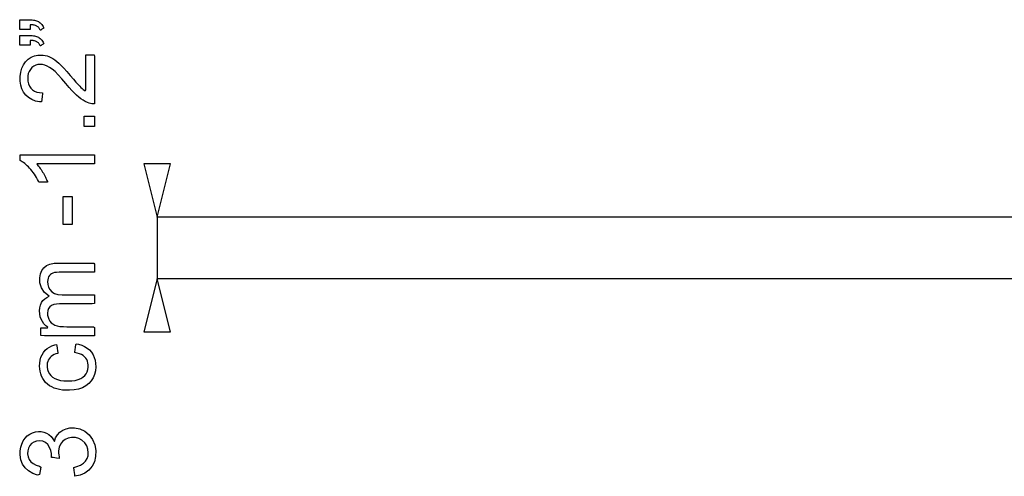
# Model space of a CAD drawing. Extents: x -538 to 1263, y -2592 to 1131.
# Tile 9 of 10: x -105 to 362, y 915 to 1131. Entities that reach past the tile are written whole.
import ezdxf

# ---------------------------------------------------------------- set-up
doc = ezdxf.new("R2010")
doc.units = 0
doc.layers.get('0').update_dxf_attribs({"linetype": 'CONTINUOUS'})

msp = doc.modelspace()

# ---------------------------------------------------------------- linework, layer by layer
for p, q in [((-105.19, 1131.37), (-105.09, 1131.38)), ((-105.19, 1131.1), (-105.19, 1131.37)), ((-105.09, 1131.38), (-104.7, 1131.38)), ((-104.7, 1131.38), (-104.12, 1131.38)), ((-104.12, 1131.38), (-103.41, 1131.38)), ((-103.41, 1131.38), (-102.69, 1131.38)), ((-102.69, 1131.38), (-102.03, 1131.38)), ((-102.03, 1131.38), (-101.52, 1131.38)), ((-101.52, 1131.38), (-101.25, 1131.38)), ((-101.25, 1131.38), (-100.72, 1131.38)), ((-100.72, 1131.38), (-99.99, 1131.35)), ((-99.99, 1131.35), (-99.31, 1131.3)), ((-99.31, 1131.3), (-98.69, 1131.23)), ((-105.19, 1130.53), (-105.19, 1131.1)), ((-105.19, 1129.77), (-105.19, 1130.53)), ((-105.19, 1128.92), (-105.19, 1129.77)), ((-105.19, 1128.1), (-105.19, 1128.92)), ((-105.19, 1127.39), (-105.19, 1128.1)), ((-105.19, 1126.91), (-105.19, 1127.39)), ((-105.19, 1126.75), (-105.19, 1126.91)), ((-104.93, 1126.75), (-105.19, 1126.75)), ((-104.35, 1126.75), (-104.93, 1126.75)), ((-103.54, 1126.75), (-104.35, 1126.75)), ((-102.63, 1126.75), (-103.54, 1126.75)), ((-101.73, 1126.75), (-102.63, 1126.75)), ((-100.94, 1126.75), (-101.73, 1126.75)), ((-100.39, 1126.75), (-100.94, 1126.75)), ((-100.18, 1126.75), (-100.39, 1126.75)), ((-99.75, 1128.98), (-100.18, 1129.01)), ((-100.18, 1129.01), (-100.18, 1128.89)), ((-100.18, 1128.89), (-100.18, 1128.63)), ((-100.18, 1128.63), (-100.18, 1128.27)), ((-100.18, 1128.27), (-100.18, 1127.86)), ((-100.18, 1127.86), (-100.18, 1127.45)), ((-100.18, 1127.45), (-100.18, 1127.1)), ((-100.18, 1127.1), (-100.18, 1126.85)), ((-100.18, 1126.85), (-100.18, 1126.75)), ((-99.3, 1128.94), (-99.75, 1128.98)), ((-98.87, 1128.88), (-99.3, 1128.94)), ((-98.46, 1128.81), (-98.87, 1128.88)), ((-98.69, 1131.23), (-98.13, 1131.14)), ((-98.09, 1128.72), (-98.46, 1128.81)), ((-98.13, 1131.14), (-97.62, 1131.02)), ((-97.73, 1128.6), (-98.09, 1128.72)), ((-97.41, 1128.48), (-97.73, 1128.6)), ((-97.62, 1131.02), (-97.16, 1130.88)), ((-97.11, 1128.33), (-97.41, 1128.48)), ((-97.16, 1130.88), (-96.76, 1130.72)), ((-96.83, 1128.17), (-97.11, 1128.33)), ((-96.58, 1127.99), (-96.83, 1128.17)), ((-96.76, 1130.72), (-96.34, 1130.49)), ((-96.34, 1127.79), (-96.58, 1127.99)), ((-96.34, 1130.49), (-95.89, 1130.2)), ((-96.12, 1127.56), (-96.34, 1127.79)), ((-95.92, 1127.32), (-96.12, 1127.56)), ((-95.73, 1127.06), (-95.92, 1127.32)), ((-95.89, 1130.2), (-95.47, 1129.87)), ((-95.57, 1126.78), (-95.73, 1127.06)), ((-95.42, 1126.47), (-95.57, 1126.78)), ((-95.47, 1129.87), (-95.08, 1129.51)), ((-94.95, 1126.64), (-95.19, 1126.48)), ((-95.08, 1129.51), (-94.72, 1129.12)), ((-94.65, 1126.82), (-94.95, 1126.64)), ((-94.72, 1129.12), (-94.39, 1128.68)), ((-94.34, 1127.01), (-94.65, 1126.82)), ((-94.39, 1128.68), (-94.09, 1128.22)), ((-94.05, 1127.19), (-94.34, 1127.01)), ((-94.09, 1128.22), (-93.82, 1127.72)), ((-93.82, 1127.34), (-94.05, 1127.19)), ((-93.82, 1127.72), (-93.69, 1127.41)), ((-93.69, 1127.41), (-93.82, 1127.34)), ((-105.19, 1123.94), (-105.09, 1123.95)), ((-105.19, 1123.66), (-105.19, 1123.94)), ((-105.19, 1123.09), (-105.19, 1123.66)), ((-105.19, 1122.33), (-105.19, 1123.09)), ((-105.19, 1121.49), (-105.19, 1122.33)), ((-105.09, 1123.95), (-104.7, 1123.95)), ((-104.7, 1123.95), (-104.12, 1123.95)), ((-104.12, 1123.95), (-103.41, 1123.95)), ((-103.41, 1123.95), (-102.69, 1123.95)), ((-102.69, 1123.95), (-102.03, 1123.95)), ((-102.03, 1123.95), (-101.52, 1123.95)), ((-101.52, 1123.95), (-101.25, 1123.95)), ((-101.25, 1123.95), (-100.72, 1123.94)), ((-100.72, 1123.94), (-99.99, 1123.91)), ((-99.99, 1123.91), (-99.31, 1123.86)), ((-99.31, 1123.86), (-98.69, 1123.79)), ((-98.69, 1123.79), (-98.13, 1123.7)), ((-98.13, 1123.7), (-97.62, 1123.58)), ((-97.62, 1123.58), (-97.16, 1123.44)), ((-97.16, 1123.44), (-96.76, 1123.28)), ((-96.76, 1123.28), (-96.34, 1123.06)), ((-96.34, 1123.06), (-95.89, 1122.76)), ((-95.89, 1122.76), (-95.47, 1122.44)), ((-95.47, 1122.44), (-95.08, 1122.08)), ((-95.35, 1126.39), (-95.42, 1126.47)), ((-95.19, 1126.48), (-95.35, 1126.39)), ((-95.08, 1122.08), (-94.72, 1121.68)), ((-105.19, 1120.66), (-105.19, 1121.49)), ((-105.19, 1119.95), (-105.19, 1120.66)), ((-105.19, 1119.47), (-105.19, 1119.95)), ((-105.19, 1119.32), (-105.19, 1119.47)), ((-104.93, 1119.32), (-105.19, 1119.32)), ((-104.35, 1119.32), (-104.93, 1119.32)), ((-103.54, 1119.32), (-104.35, 1119.32)), ((-102.63, 1119.32), (-103.54, 1119.32)), ((-101.73, 1119.32), (-102.63, 1119.32)), ((-100.94, 1119.32), (-101.73, 1119.32)), ((-100.39, 1119.32), (-100.94, 1119.32)), ((-100.18, 1119.32), (-100.39, 1119.32)), ((-99.75, 1121.55), (-100.18, 1121.57)), ((-100.18, 1121.57), (-100.18, 1121.46)), ((-100.18, 1121.46), (-100.18, 1121.19)), ((-100.18, 1121.19), (-100.18, 1120.83)), ((-100.18, 1120.83), (-100.18, 1120.42)), ((-100.18, 1120.42), (-100.18, 1120.01)), ((-100.18, 1120.01), (-100.18, 1119.66)), ((-100.18, 1119.66), (-100.18, 1119.41)), ((-100.18, 1119.41), (-100.18, 1119.32)), ((-99.3, 1121.51), (-99.75, 1121.55)), ((-98.87, 1121.45), (-99.3, 1121.51)), ((-98.46, 1121.37), (-98.87, 1121.45)), ((-98.09, 1121.28), (-98.46, 1121.37)), ((-97.73, 1121.17), (-98.09, 1121.28)), ((-97.41, 1121.04), (-97.73, 1121.17)), ((-97.11, 1120.9), (-97.41, 1121.04)), ((-96.83, 1120.74), (-97.11, 1120.9)), ((-96.58, 1120.55), (-96.83, 1120.74)), ((-96.34, 1120.35), (-96.58, 1120.55)), ((-96.12, 1120.13), (-96.34, 1120.35)), ((-95.92, 1119.89), (-96.12, 1120.13)), ((-95.73, 1119.62), (-95.92, 1119.89)), ((-95.57, 1119.34), (-95.73, 1119.62)), ((-95.42, 1119.04), (-95.57, 1119.34)), ((-95.35, 1118.95), (-95.42, 1119.04)), ((-95.19, 1119.05), (-95.35, 1118.95)), ((-94.95, 1119.2), (-95.19, 1119.05)), ((-94.65, 1119.38), (-94.95, 1119.2)), ((-94.72, 1121.68), (-94.39, 1121.25)), ((-94.34, 1119.58), (-94.65, 1119.38)), ((-94.39, 1121.25), (-94.09, 1120.78)), ((-94.05, 1119.76), (-94.34, 1119.58)), ((-94.09, 1120.78), (-93.82, 1120.28)), ((-93.82, 1119.9), (-94.05, 1119.76)), ((-93.82, 1120.28), (-93.69, 1119.98)), ((-93.69, 1119.98), (-93.82, 1119.9)), ((-102.39, 1111.4), (-101.11, 1112.61)), ((-101.11, 1112.61), (-99.71, 1113.53)), ((-99.71, 1113.53), (-98.17, 1114.16)), ((-98.17, 1114.16), (-96.51, 1114.51)), ((-96.51, 1114.51), (-94.96, 1114.59)), ((-94.96, 1114.59), (-94.04, 1114.52)), ((-94.04, 1114.52), (-93.12, 1114.37)), ((-93.12, 1114.37), (-92.21, 1114.14)), ((-92.21, 1114.14), (-91.31, 1113.83)), ((-91.31, 1113.83), (-90.4, 1113.42)), ((-90.4, 1113.42), (-89.48, 1112.91)), ((-89.48, 1112.91), (-88.54, 1112.28)), ((-73.81, 1114.64), (-73.3, 1114.64)), ((-73.81, 1112.5), (-73.81, 1114.64)), ((-73.3, 1114.64), (-72.11, 1114.64)), ((-72.11, 1114.64), (-70.78, 1114.64)), ((-70.78, 1114.64), (-69.83, 1114.64)), ((-69.83, 1114.64), (-69.66, 1113.99)), ((-69.66, 1113.99), (-69.66, 1109.02)), ((-104.72, 1106.47), (-104.22, 1108.32)), ((-104.22, 1108.32), (-103.44, 1109.96)), ((-103.44, 1109.96), (-102.39, 1111.4)), ((-99.35, 1108.6), (-100.1, 1107.78)), ((-98.51, 1109.25), (-99.35, 1108.6)), ((-97.59, 1109.73), (-98.51, 1109.25)), ((-96.59, 1110.03), (-97.59, 1109.73)), ((-95.51, 1110.15), (-96.59, 1110.03)), ((-94.42, 1110.09), (-95.51, 1110.15)), ((-93.3, 1109.83), (-94.42, 1110.09)), ((-92.16, 1109.38), (-93.3, 1109.83)), ((-90.99, 1108.73), (-92.16, 1109.38)), ((-89.78, 1107.88), (-90.99, 1108.73)), ((-88.42, 1106.72), (-89.78, 1107.88)), ((-88.54, 1112.28), (-87.57, 1111.54)), ((-87.57, 1111.54), (-86.59, 1110.7)), ((-86.59, 1110.7), (-85.48, 1109.64)), ((-85.48, 1109.64), (-84.22, 1108.33)), ((-84.22, 1108.33), (-82.79, 1106.76)), ((-73.81, 1107.56), (-73.81, 1112.5)), ((-69.66, 1109.02), (-69.66, 1101.62)), ((-104.96, 1104.42), (-104.72, 1106.47)), ((-104.92, 1102.26), (-104.96, 1104.42)), ((-101.33, 1104.67), (-101.4, 1103.41)), ((-101.4, 1103.41), (-101.29, 1102.11)), ((-101.09, 1105.81), (-101.33, 1104.67)), ((-100.68, 1106.85), (-101.09, 1105.81)), ((-100.1, 1107.78), (-100.68, 1106.85)), ((-86.88, 1105.19), (-88.42, 1106.72)), ((-85.15, 1103.31), (-86.88, 1105.19)), ((-83.22, 1101.06), (-85.15, 1103.31)), ((-82.79, 1106.76), (-81.2, 1104.93)), ((-81.2, 1104.93), (-79.71, 1103.17)), ((-73.81, 1102.02), (-73.81, 1107.56)), ((-104.64, 1100.28), (-104.92, 1102.26)), ((-104.1, 1098.5), (-104.64, 1100.28)), ((-101.29, 1102.11), (-101, 1100.93)), ((-101, 1100.93), (-100.54, 1099.87)), ((-100.54, 1099.87), (-99.89, 1098.93)), ((-99.89, 1098.93), (-99.06, 1098.12)), ((-81.72, 1099.25), (-83.22, 1101.06)), ((-80.47, 1097.83), (-81.72, 1099.25)), ((-79.71, 1103.17), (-78.5, 1101.77)), ((-78.5, 1101.77), (-77.5, 1100.63)), ((-77.5, 1100.63), (-76.7, 1099.77)), ((-76.7, 1099.77), (-76.11, 1099.17)), ((-76.11, 1099.17), (-75.59, 1098.71)), ((-75.59, 1098.71), (-75.08, 1098.28)), ((-73.81, 1098.08), (-73.81, 1102.02)), ((-69.66, 1101.62), (-69.66, 1094.77)), ((-103.31, 1096.91), (-104.1, 1098.5)), ((-102.27, 1095.52), (-103.31, 1096.91)), ((-100.99, 1094.36), (-102.27, 1095.52)), ((-99.48, 1093.44), (-100.99, 1094.36)), ((-99.06, 1098.12), (-98.09, 1097.48)), ((-98.09, 1097.48), (-96.98, 1097.03)), ((-96.98, 1097.03), (-95.74, 1096.75)), ((-95.74, 1096.75), (-94.35, 1096.65)), ((-94.54, 1094.83), (-94.68, 1093.4)), ((-94.4, 1096.1), (-94.54, 1094.83)), ((-94.35, 1096.65), (-94.4, 1096.1)), ((-79.3, 1096.58), (-80.47, 1097.83)), ((-78.19, 1095.5), (-79.3, 1096.58)), ((-77.16, 1094.59), (-78.19, 1095.5)), ((-76.14, 1093.8), (-77.16, 1094.59)), ((-75.08, 1098.28), (-74.57, 1097.89)), ((-74.57, 1097.89), (-74.05, 1097.54)), ((-74.05, 1097.54), (-73.81, 1098.08)), ((-69.66, 1094.77), (-69.66, 1091.42)), ((-97.74, 1092.76), (-99.48, 1093.44)), ((-95.77, 1092.33), (-97.74, 1092.76)), ((-94.79, 1092.39), (-95.77, 1092.33)), ((-94.68, 1093.4), (-94.79, 1092.39)), ((-75.11, 1093.11), (-76.14, 1093.8)), ((-74.08, 1092.53), (-75.11, 1093.11)), ((-73.04, 1092.05), (-74.08, 1092.53)), ((-72.26, 1091.75), (-73.04, 1092.05)), ((-71.61, 1091.58), (-72.26, 1091.75)), ((-70.95, 1091.46), (-71.61, 1091.58)), ((-70.28, 1091.4), (-70.95, 1091.46)), ((-69.66, 1091.42), (-70.28, 1091.4)), ((-74.58, 1085.58), (-74.53, 1085.64)), ((-74.58, 1085.21), (-74.58, 1085.58)), ((-74.58, 1084.56), (-74.58, 1085.21)), ((-74.58, 1083.73), (-74.58, 1084.56)), ((-74.53, 1085.64), (-74.15, 1085.64)), ((-74.15, 1085.64), (-73.5, 1085.64)), ((-73.5, 1085.64), (-72.68, 1085.64)), ((-72.68, 1085.64), (-71.79, 1085.64)), ((-71.79, 1085.64), (-70.94, 1085.64)), ((-70.94, 1085.64), (-70.23, 1085.64)), ((-70.23, 1085.64), (-69.78, 1085.64)), ((-69.78, 1085.64), (-69.66, 1085.62)), ((-69.66, 1085.62), (-69.66, 1085.33)), ((-69.66, 1085.33), (-69.66, 1084.74)), ((-69.66, 1084.74), (-69.66, 1083.95)), ((-74.58, 1082.84), (-74.58, 1083.73)), ((-74.58, 1081.99), (-74.58, 1082.84)), ((-74.58, 1081.29), (-74.58, 1081.99)), ((-74.58, 1080.83), (-74.58, 1081.29)), ((-74.57, 1080.72), (-74.58, 1080.83)), ((-74.28, 1080.72), (-74.57, 1080.72)), ((-73.68, 1080.72), (-74.28, 1080.72)), ((-72.89, 1080.72), (-73.68, 1080.72)), ((-72.01, 1080.72), (-72.89, 1080.72)), ((-71.14, 1080.72), (-72.01, 1080.72)), ((-70.39, 1080.72), (-71.14, 1080.72)), ((-69.86, 1080.72), (-70.39, 1080.72)), ((-69.66, 1080.72), (-69.86, 1080.72)), ((-69.66, 1083.95), (-69.66, 1083.07)), ((-69.66, 1083.07), (-69.66, 1082.2)), ((-69.66, 1082.2), (-69.66, 1081.45)), ((-69.66, 1081.45), (-69.66, 1080.92)), ((-69.66, 1080.92), (-69.66, 1080.72)), ((-104.98, 1067.14), (-104.96, 1067.24)), ((-104.98, 1066.86), (-104.98, 1067.14)), ((-104.98, 1066.43), (-104.98, 1066.86)), ((-104.98, 1065.93), (-104.98, 1066.43)), ((-104.98, 1065.42), (-104.98, 1065.93)), ((-104.96, 1067.24), (-103.17, 1067.24)), ((-103.17, 1067.24), (-99.04, 1067.24)), ((-99.04, 1067.24), (-93.38, 1067.24)), ((-93.38, 1067.24), (-86.96, 1067.24)), ((-86.96, 1067.24), (-80.58, 1067.24)), ((-80.58, 1067.24), (-75.05, 1067.24)), ((-75.05, 1067.24), (-71.14, 1067.24)), ((-71.14, 1067.24), (-69.66, 1067.24)), ((-69.66, 1067.24), (-69.66, 1067.06)), ((-69.66, 1067.06), (-69.66, 1066.58)), ((-69.66, 1066.58), (-69.66, 1065.9)), ((-69.66, 1065.9), (-69.66, 1065.12)), ((-104.98, 1064.97), (-104.98, 1065.42)), ((-104.98, 1064.63), (-104.98, 1064.97)), ((-104.98, 1064.46), (-104.98, 1064.63)), ((-104.54, 1064.22), (-104.98, 1064.46)), ((-103.97, 1063.88), (-104.54, 1064.22)), ((-103.4, 1063.5), (-103.97, 1063.88)), ((-102.82, 1063.06), (-103.4, 1063.5)), ((-102.24, 1062.58), (-102.82, 1063.06)), ((-101.66, 1062.05), (-102.24, 1062.58)), ((-101.07, 1061.47), (-101.66, 1062.05)), ((-100.47, 1060.84), (-101.07, 1061.47)), ((-95.49, 1062.92), (-97.12, 1062.92)), ((-97.12, 1062.92), (-96.89, 1062.61)), ((-96.89, 1062.61), (-96.53, 1062.19)), ((-96.53, 1062.19), (-96.16, 1061.74)), ((-96.16, 1061.74), (-95.79, 1061.26)), ((-95.79, 1061.26), (-95.43, 1060.75)), ((-92.11, 1062.92), (-95.49, 1062.92)), ((-87.6, 1062.92), (-92.11, 1062.92)), ((-82.57, 1062.92), (-87.6, 1062.92)), ((-77.65, 1062.92), (-82.57, 1062.92)), ((-73.45, 1062.92), (-77.65, 1062.92)), ((-70.58, 1062.92), (-73.45, 1062.92)), ((-69.66, 1062.92), (-70.58, 1062.92)), ((-69.66, 1065.12), (-69.66, 1064.34)), ((-69.66, 1064.34), (-69.66, 1063.65)), ((-69.66, 1063.65), (-69.66, 1063.14)), ((-69.66, 1063.14), (-69.66, 1062.92)), ((-33.59, 1062.89), (-46.19, 1062.89)), ((-46.19, 1062.89), (-39.89, 1037.67)), ((-39.89, 1037.67), (-33.59, 1062.89)), ((-99.88, 1060.17), (-100.47, 1060.84)), ((-99.31, 1059.46), (-99.88, 1060.17)), ((-98.76, 1058.74), (-99.31, 1059.46)), ((-98.23, 1057.98), (-98.76, 1058.74)), ((-97.72, 1057.2), (-98.23, 1057.98)), ((-97.24, 1056.38), (-97.72, 1057.2)), ((-95.43, 1060.75), (-95.06, 1060.21)), ((-95.06, 1060.21), (-94.69, 1059.64)), ((-94.69, 1059.64), (-94.33, 1059.04)), ((-94.33, 1059.04), (-93.96, 1058.42)), ((-93.96, 1058.42), (-93.62, 1057.81)), ((-93.62, 1057.81), (-93.31, 1057.22)), ((-93.31, 1057.22), (-93.01, 1056.65)), ((-93.01, 1056.65), (-92.74, 1056.09)), ((-96.78, 1055.55), (-97.24, 1056.38)), ((-96.34, 1054.68), (-96.78, 1055.55)), ((-96.09, 1054.28), (-96.34, 1054.68)), ((-95.75, 1054.28), (-96.09, 1054.28)), ((-95.17, 1054.28), (-95.75, 1054.28)), ((-94.44, 1054.28), (-95.17, 1054.28)), ((-93.68, 1054.28), (-94.44, 1054.28)), ((-92.96, 1054.28), (-93.68, 1054.28)), ((-92.38, 1054.28), (-92.96, 1054.28)), ((-92.74, 1056.09), (-92.49, 1055.55)), ((-92.49, 1055.55), (-92.26, 1055.02)), ((-92.03, 1054.28), (-92.38, 1054.28)), ((-92.26, 1055.02), (-92.06, 1054.51)), ((-92.06, 1054.51), (-92.03, 1054.28)), ((-84.56, 1047.26), (-84.52, 1047.4)), ((-84.56, 1046.24), (-84.56, 1047.26)), ((-84.52, 1047.4), (-84.18, 1047.4)), ((-84.18, 1047.4), (-83.61, 1047.4)), ((-83.61, 1047.4), (-82.88, 1047.4)), ((-82.88, 1047.4), (-82.1, 1047.4)), ((-82.1, 1047.4), (-81.35, 1047.4)), ((-81.35, 1047.4), (-80.72, 1047.4)), ((-80.72, 1047.4), (-80.32, 1047.4)), ((-80.32, 1047.4), (-80.22, 1047.36)), ((-80.22, 1047.36), (-80.22, 1046.58)), ((-84.56, 1044.48), (-84.56, 1046.24)), ((-84.56, 1042.26), (-84.56, 1044.48)), ((-80.22, 1046.58), (-80.22, 1044.98)), ((-80.22, 1044.98), (-80.22, 1042.85)), ((-80.22, 1042.85), (-80.22, 1040.47)), ((-84.56, 1039.86), (-84.56, 1042.26)), ((-84.56, 1037.57), (-84.56, 1039.86)), ((-80.22, 1040.47), (-80.22, 1038.12)), ((-80.22, 1038.12), (-80.22, 1036.09)), ((-84.56, 1035.67), (-84.56, 1037.57)), ((-84.56, 1034.44), (-84.56, 1035.67)), ((-84.55, 1034.13), (-84.56, 1034.44)), ((-84.29, 1034.13), (-84.55, 1034.13)), ((-83.77, 1034.13), (-84.29, 1034.13)), ((-83.07, 1034.13), (-83.77, 1034.13)), ((-82.29, 1034.13), (-83.07, 1034.13)), ((-81.52, 1034.13), (-82.29, 1034.13)), ((-80.86, 1034.13), (-81.52, 1034.13)), ((-80.4, 1034.13), (-80.86, 1034.13)), ((-80.22, 1034.13), (-80.4, 1034.13)), ((-80.22, 1036.09), (-80.22, 1034.67)), ((-80.22, 1034.67), (-80.22, 1034.13)), ((460.05, 1037.67), (-40.1, 1037.67)), ((-39.89, 1037.67), (-39.89, 1008.38)), ((-93.78, 1013.55), (-92.48, 1014.58)), ((-92.48, 1014.58), (-90.82, 1015.29)), ((-90.82, 1015.29), (-88.81, 1015.68)), ((-88.81, 1015.68), (-86.83, 1015.76)), ((-86.83, 1015.76), (-81.98, 1015.76)), ((-81.98, 1015.76), (-74.83, 1015.76)), ((-74.83, 1015.76), (-69.98, 1015.76)), ((-69.98, 1015.76), (-69.66, 1015.31)), ((-69.66, 1015.31), (-69.66, 1013.74)), ((-95.69, 1008.78), (-95.38, 1010.64)), ((-95.38, 1010.64), (-94.75, 1012.24)), ((-94.75, 1012.24), (-93.78, 1013.55)), ((-91.04, 1009.86), (-91.44, 1009.25)), ((-90.58, 1010.36), (-91.04, 1009.86)), ((-90.05, 1010.76), (-90.58, 1010.36)), ((-89.44, 1011.05), (-90.05, 1010.76)), ((-88.69, 1011.25), (-89.44, 1011.05)), ((-87.71, 1011.38), (-88.69, 1011.25)), ((-86.5, 1011.45), (-87.71, 1011.38)), ((-85.07, 1011.47), (-86.5, 1011.45)), ((-80.06, 1011.47), (-85.07, 1011.47)), ((-73.54, 1011.47), (-80.06, 1011.47)), ((-69.74, 1011.47), (-73.54, 1011.47)), ((-69.66, 1012.09), (-69.74, 1011.47)), ((-69.66, 1013.74), (-69.66, 1012.09)), ((-95.6, 1006.39), (-95.69, 1008.78)), ((-94.85, 1003.98), (-95.6, 1006.39)), ((-91.9, 1007.84), (-91.97, 1007.05)), ((-91.97, 1007.05), (-91.87, 1005.69)), ((-91.72, 1008.58), (-91.9, 1007.84)), ((-91.87, 1005.69), (-91.49, 1004.38)), ((-91.44, 1009.25), (-91.72, 1008.58)), ((-39.89, 1008.38), (-46.19, 983.16)), ((440.25, 1008.39), (-40.1, 1008.38)), ((-33.59, 983.16), (-39.89, 1008.38)), ((-93.4, 1001.86), (-94.85, 1003.98)), ((-91.25, 1000.02), (-93.4, 1001.86)), ((-91.49, 1004.38), (-90.83, 1003.22)), ((-90.83, 1003.22), (-89.89, 1002.2)), ((-89.89, 1002.2), (-88.62, 1001.42)), ((-88.62, 1001.42), (-87.02, 1000.92)), ((-87.02, 1000.92), (-85.08, 1000.71)), ((-85.08, 1000.71), (-82.93, 1000.69)), ((-82.93, 1000.69), (-77.51, 1000.69)), ((-77.51, 1000.69), (-71.81, 1000.69)), ((-71.81, 1000.69), (-69.66, 1000.67)), ((-69.66, 1000.67), (-69.66, 999.65)), ((-95.6, 994.53), (-95.29, 995.86)), ((-95.29, 995.86), (-94.81, 997.02)), ((-94.81, 997.02), (-94.14, 998.02)), ((-94.14, 998.02), (-93.32, 998.86)), ((-93.32, 998.86), (-92.36, 999.52)), ((-92.36, 999.52), (-91.25, 1000.02)), ((-88.99, 996.05), (-90.04, 995.63)), ((-87.72, 996.29), (-88.99, 996.05)), ((-86.22, 996.38), (-87.72, 996.29)), ((-83.05, 996.38), (-86.22, 996.38)), ((-76.46, 996.38), (-83.05, 996.38)), ((-70.8, 996.38), (-76.46, 996.38)), ((-69.66, 996.55), (-70.8, 996.38)), ((-69.66, 999.65), (-69.66, 997.9)), ((-69.66, 997.9), (-69.66, 996.55)), ((-95.71, 993.05), (-95.6, 994.53)), ((-95.65, 991.64), (-95.71, 993.05)), ((-95.41, 990.33), (-95.65, 991.64)), ((-91.83, 993.26), (-91.97, 992.06)), ((-91.97, 992.06), (-91.92, 991.01)), ((-91.46, 994.26), (-91.83, 993.26)), ((-90.86, 995.05), (-91.46, 994.26)), ((-90.04, 995.63), (-90.86, 995.05)), ((-94.99, 989.11), (-95.41, 990.33)), ((-94.39, 987.98), (-94.99, 989.11)), ((-93.66, 986.96), (-94.39, 987.98)), ((-92.82, 986.07), (-93.66, 986.96)), ((-91.92, 991.01), (-91.71, 990.05)), ((-91.71, 990.05), (-91.36, 989.13)), ((-91.36, 989.13), (-90.85, 988.25)), ((-90.85, 988.25), (-90.21, 987.49)), ((-90.21, 987.49), (-89.42, 986.87)), ((-89.42, 986.87), (-88.5, 986.37)), ((-88.5, 986.37), (-87.4, 986)), ((-95.14, 985.08), (-94.62, 985.1)), ((-95.14, 984.17), (-95.14, 985.08)), ((-95.14, 982.6), (-95.14, 984.17)), ((-95.14, 981.39), (-95.14, 982.6)), ((-94.62, 985.1), (-93.25, 985.1)), ((-93.25, 985.1), (-91.94, 985.1)), ((-91.86, 985.3), (-92.82, 986.07)), ((-91.94, 985.1), (-91.86, 985.3)), ((-87.4, 986), (-86.06, 985.75)), ((-86.06, 985.75), (-84.46, 985.6)), ((-84.46, 985.6), (-82.82, 985.56)), ((-82.82, 985.56), (-79.69, 985.56)), ((-79.69, 985.56), (-74.32, 985.56)), ((-74.32, 985.56), (-70.19, 985.56)), ((-70.19, 985.56), (-69.66, 985.26)), ((-69.66, 985.26), (-69.66, 983.79)), ((-69.66, 983.79), (-69.66, 982.07)), ((-69.66, 982.07), (-69.66, 981.24)), ((-46.19, 983.16), (-33.59, 983.16)), ((-93.39, 981.24), (-95.14, 981.39)), ((-84.68, 981.24), (-93.39, 981.24)), ((-88.56, 976.93), (-87.65, 977.08)), ((-87.65, 977.08), (-87.55, 976.43)), ((-74.54, 981.24), (-84.68, 981.24)), ((-78.52, 976.93), (-78.45, 977.52)), ((-78.45, 977.52), (-77.25, 977.31)), ((-77.25, 977.31), (-75.75, 976.85)), ((-69.66, 981.24), (-74.54, 981.24)), ((-94.57, 972.28), (-93.9, 973.38)), ((-93.9, 973.38), (-93.09, 974.36)), ((-93.09, 974.36), (-92.15, 975.21)), ((-92.15, 975.21), (-91.08, 975.92)), ((-91.08, 975.92), (-89.88, 976.5)), ((-89.88, 976.5), (-88.56, 976.93)), ((-88.03, 972.65), (-88.86, 972.31)), ((-87.11, 972.92), (-88.03, 972.65)), ((-87.55, 976.43), (-87.38, 975.35)), ((-87.38, 975.35), (-87.2, 974.18)), ((-87.2, 974.18), (-87.06, 973.26)), ((-87.06, 973.26), (-87.11, 972.92)), ((-79, 973.3), (-78.94, 973.7)), ((-77.83, 973.08), (-79, 973.3)), ((-78.94, 973.7), (-78.82, 974.67)), ((-78.82, 974.67), (-78.66, 975.87)), ((-78.66, 975.87), (-78.52, 976.93)), ((-76.78, 972.77), (-77.83, 973.08)), ((-75.85, 972.38), (-76.78, 972.77)), ((-75.04, 971.89), (-75.85, 972.38)), ((-75.75, 976.85), (-74.39, 976.24)), ((-74.39, 976.24), (-73.17, 975.46)), ((-73.17, 975.46), (-72.09, 974.54)), ((-72.09, 974.54), (-71.14, 973.46)), ((-71.14, 973.46), (-70.38, 972.28)), ((-95.72, 966.84), (-95.66, 968.34)), ((-95.66, 968.34), (-95.44, 969.76)), ((-95.44, 969.76), (-95.08, 971.08)), ((-95.08, 971.08), (-94.57, 972.28)), ((-92.07, 968.25), (-92.16, 967.48)), ((-91.89, 968.99), (-92.07, 968.25)), ((-91.62, 969.67), (-91.89, 968.99)), ((-91.25, 970.31), (-91.62, 969.67)), ((-90.79, 970.91), (-91.25, 970.31)), ((-90.24, 971.44), (-90.79, 970.91)), ((-89.59, 971.91), (-90.24, 971.44)), ((-88.86, 972.31), (-89.59, 971.91)), ((-74.36, 971.31), (-75.04, 971.89)), ((-73.79, 970.65), (-74.36, 971.31)), ((-73.34, 969.93), (-73.79, 970.65)), ((-73, 969.14), (-73.34, 969.93)), ((-72.77, 968.3), (-73, 969.14)), ((-72.65, 967.4), (-72.77, 968.3)), ((-70.38, 972.28), (-69.79, 971)), ((-69.79, 971), (-69.38, 969.63)), ((-69.38, 969.63), (-69.14, 968.17)), ((-69.14, 968.17), (-69.09, 966.53)), ((-95.65, 965.61), (-95.72, 966.84)), ((-95.47, 964.42), (-95.65, 965.61)), ((-95.18, 963.26), (-95.47, 964.42)), ((-94.77, 962.14), (-95.18, 963.26)), ((-92.16, 967.48), (-92.14, 966.43)), ((-92.14, 966.43), (-91.95, 965.29)), ((-91.95, 965.29), (-91.6, 964.23)), ((-91.6, 964.23), (-91.08, 963.26)), ((-91.08, 963.26), (-90.4, 962.38)), ((-74.32, 962.38), (-73.65, 963.24)), ((-73.65, 963.24), (-73.15, 964.18)), ((-73.15, 964.18), (-72.82, 965.22)), ((-72.82, 965.22), (-72.66, 966.34)), ((-72.66, 966.34), (-72.65, 967.4)), ((-69.27, 964.65), (-69.69, 962.91)), ((-69.09, 966.53), (-69.27, 964.65)), ((-94.26, 961.05), (-94.77, 962.14)), ((-93.63, 960.03), (-94.26, 961.05)), ((-92.9, 959.11), (-93.63, 960.03)), ((-92.05, 958.28), (-92.9, 959.11)), ((-90.4, 962.38), (-89.54, 961.6)), ((-89.54, 961.6), (-88.49, 960.94)), ((-88.49, 960.94), (-87.24, 960.43)), ((-87.24, 960.43), (-85.8, 960.07)), ((-85.8, 960.07), (-84.16, 959.86)), ((-84.16, 959.86), (-82.32, 959.8)), ((-82.32, 959.8), (-80.49, 959.87)), ((-80.49, 959.87), (-78.85, 960.09)), ((-78.85, 960.09), (-77.42, 960.46)), ((-77.42, 960.46), (-76.18, 960.96)), ((-76.18, 960.96), (-75.16, 961.61)), ((-75.16, 961.61), (-74.32, 962.38)), ((-72.44, 958.6), (-73.83, 957.49)), ((-71.28, 959.89), (-72.44, 958.6)), ((-70.36, 961.33), (-71.28, 959.89)), ((-69.69, 962.91), (-70.36, 961.33)), ((-91.09, 957.57), (-92.05, 958.28)), ((-90.01, 956.95), (-91.09, 957.57)), ((-88.83, 956.44), (-90.01, 956.95)), ((-87.58, 956.03), (-88.83, 956.44)), ((-86.25, 955.71), (-87.58, 956.03)), ((-84.84, 955.5), (-86.25, 955.71)), ((-83.36, 955.38), (-84.84, 955.5)), ((-81.55, 955.37), (-83.36, 955.38)), ((-79.3, 955.56), (-81.55, 955.37)), ((-77.26, 955.97), (-79.3, 955.56)), ((-75.44, 956.62), (-77.26, 955.97)), ((-73.83, 957.49), (-75.44, 956.62)), ((-100.37, 934.55), (-99.06, 935.2)), ((-99.06, 935.2), (-97.71, 935.63)), ((-97.71, 935.63), (-96.31, 935.82)), ((-96.31, 935.82), (-94.94, 935.78)), ((-94.94, 935.78), (-93.66, 935.53)), ((-93.66, 935.53), (-92.45, 935.05)), ((-92.45, 935.05), (-91.32, 934.35)), ((-87.29, 934.23), (-86.16, 935.47)), ((-86.16, 935.47), (-84.77, 936.45)), ((-84.77, 936.45), (-83.17, 937.13)), ((-83.17, 937.13), (-81.37, 937.49)), ((-81.37, 937.49), (-79.14, 937.52)), ((-79.14, 937.52), (-76.59, 937.02)), ((-76.59, 937.02), (-74.29, 935.91)), ((-74.29, 935.91), (-72.24, 934.2)), ((-104.18, 929.85), (-103.48, 931.32)), ((-103.48, 931.32), (-102.61, 932.6)), ((-102.61, 932.6), (-101.57, 933.68)), ((-101.57, 933.68), (-100.37, 934.55)), ((-98.49, 930.81), (-99.55, 930.09)), ((-97.28, 931.25), (-98.49, 930.81)), ((-95.93, 931.39), (-97.28, 931.25)), ((-94.27, 931.19), (-95.93, 931.39)), ((-92.89, 930.6), (-94.27, 931.19)), ((-91.8, 929.61), (-92.89, 930.6)), ((-91.32, 934.35), (-90.31, 933.44)), ((-90.31, 933.44), (-89.44, 932.32)), ((-89.44, 932.32), (-88.71, 930.99)), ((-88.71, 930.99), (-88.14, 932.73)), ((-88.14, 932.73), (-87.29, 934.23)), ((-84.86, 931.03), (-85.85, 929.77)), ((-83.61, 932.02), (-84.86, 931.03)), ((-82.17, 932.67), (-83.61, 932.02)), ((-80.54, 932.96), (-82.17, 932.67)), ((-78.75, 932.89), (-80.54, 932.96)), ((-77.09, 932.45), (-78.75, 932.89)), ((-75.61, 931.63), (-77.09, 932.45)), ((-74.33, 930.45), (-75.61, 931.63)), ((-73.38, 929.05), (-74.33, 930.45)), ((-72.24, 934.2), (-70.61, 932.02)), ((-70.61, 932.02), (-69.55, 929.53)), ((-104.95, 924.72), (-104.93, 926.67)), ((-104.93, 926.67), (-104.67, 928.3)), ((-104.67, 928.3), (-104.18, 929.85)), ((-101.36, 926.62), (-101.41, 925.14)), ((-101.04, 927.95), (-101.36, 926.62)), ((-100.43, 929.11), (-101.04, 927.95)), ((-99.55, 930.09), (-100.43, 929.11)), ((-90.98, 928.28), (-91.8, 929.61)), ((-90.41, 926.84), (-90.98, 928.28)), ((-90.11, 925.3), (-90.41, 926.84)), ((-86.48, 928.32), (-86.77, 926.68)), ((-86.77, 926.68), (-86.77, 925.58)), ((-86.77, 925.58), (-86.67, 924.72)), ((-85.85, 929.77), (-86.48, 928.32)), ((-72.81, 927.47), (-73.38, 929.05)), ((-72.62, 925.73), (-72.81, 927.47)), ((-72.76, 924.26), (-72.62, 925.73)), ((-69.55, 929.53), (-69.07, 926.72)), ((-69.07, 926.72), (-69.15, 923.92)), ((-104.59, 922.42), (-104.95, 924.72)), ((-103.81, 920.37), (-104.59, 922.42)), ((-101.41, 925.14), (-101.17, 923.76)), ((-101.17, 923.76), (-100.65, 922.52)), ((-100.65, 922.52), (-99.84, 921.44)), ((-99.84, 921.44), (-98.75, 920.54)), ((-90.05, 924.17), (-90.11, 925.3)), ((-90.1, 923.53), (-90.08, 923.77)), ((-89.28, 923.42), (-90.1, 923.53)), ((-90.08, 923.77), (-90.06, 923.98)), ((-90.06, 923.98), (-90.05, 924.17)), ((-87.65, 923.21), (-89.28, 923.42)), ((-86.42, 923.06), (-87.65, 923.21)), ((-86.67, 924.72), (-86.49, 923.75)), ((-86.49, 923.75), (-86.42, 923.06)), ((-74.96, 920.71), (-73.93, 921.74)), ((-73.93, 921.74), (-73.2, 922.93)), ((-73.2, 922.93), (-72.76, 924.26)), ((-69.73, 921.47), (-70.81, 919.31)), ((-69.15, 923.92), (-69.73, 921.47)), ((-102.59, 918.56), (-103.81, 920.37)), ((-100.98, 917.06), (-102.59, 918.56)), ((-99.02, 915.92), (-100.98, 917.06)), ((-98.75, 920.54), (-97.37, 919.86)), ((-97.37, 919.86), (-95.71, 919.39)), ((-95.48, 917.12), (-95.78, 915.41)), ((-95.71, 919.39), (-95.17, 918.83)), ((-95.17, 918.83), (-95.48, 917.12)), ((-79.51, 918.73), (-78.14, 919.19)), ((-79.32, 917.33), (-79.51, 918.73)), ((-79.07, 915.46), (-79.32, 917.33)), ((-78.14, 919.19), (-76.37, 919.85)), ((-76.37, 919.85), (-74.96, 920.71)), ((-72.37, 917.43), (-74.27, 915.99)), ((-70.81, 919.31), (-72.37, 917.43)), ((-96.71, 915.14), (-99.02, 915.92)), ((-95.78, 915.41), (-96.71, 915.14)), ((-78.95, 914.53), (-79.07, 915.46)), ((-76.46, 915.03), (-78.95, 914.53)), ((-74.27, 915.99), (-76.46, 915.03))]:
    msp.add_line(p, q)

doc.saveas('drawing.dxf')
